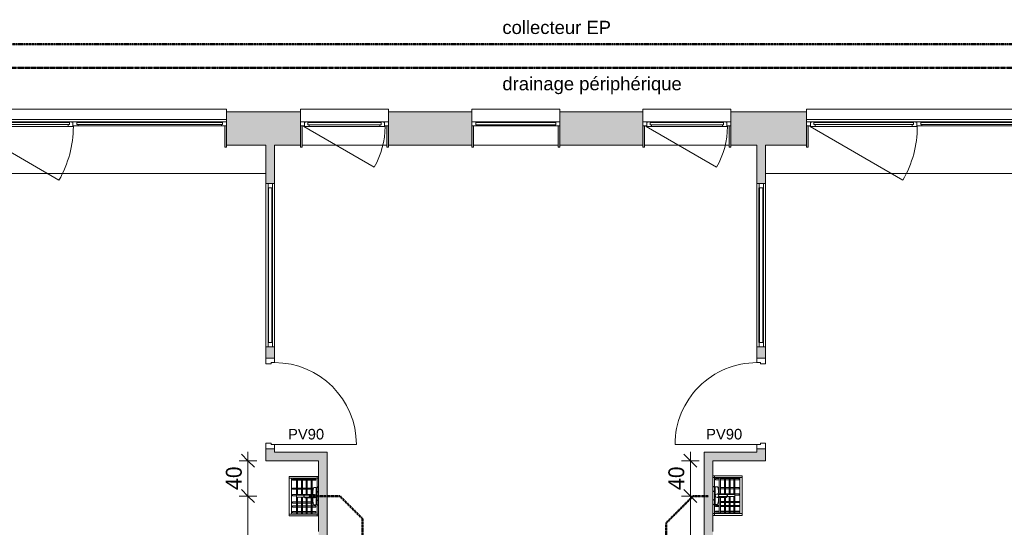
# Model space of a CAD drawing. Header units: millimetres. Extents: x -15787 to 43305, y -34460 to 16025.
# Tile 38 of 44: x 734 to 11925, y 7118 to 12892. Entities that reach past the tile are written whole.
import ezdxf

# ---------------------------------------------------------------- set-up
doc = ezdxf.new("R2010")
doc.units = ezdxf.units.MM
for name, pattern in [('Caché', [3, 2, -1]), ('Center 1_4_', [13.49375, 6.35, -2.38125, 2.38125, -2.38125]), ('Centre', [12.5, 2.5, -1.875, 6.25, -1.875])]:
    doc.linetypes.add(name, pattern=pattern)
for name, color, linetype, lineweight in [('A-ANNO-DIMS', 211, 'Continuous', 9), ('A-ANNO-DIMS-100', 211, 'Continuous', 9), ('A-ANNO-NOTE', 131, 'Continuous', 9), ('A-DETL', 90, 'Continuous', 50), ('A-DETL-GENF', 92, 'Continuous', 9), ('A-DOOR', 31, 'Continuous', 13), ('A-DOOR-FRAM', 31, 'Continuous', 13), ('A-FLOR', 192, 'Continuous', 9), ('A-GLAZ', 151, 'Continuous', 9), ('A-GLAZ-CURT', 52, 'Continuous', 9), ('A-GLAZ-CWMG', 51, 'Continuous', 9), ('A-WALL', 113, 'Continuous', 9), ('A-WALL-PATT', 111, 'Continuous', 9), ('G-ANNO-TEXT', 231, 'Continuous', 9), ('I-WALL', 2, 'Continuous', 9), ('P-SANR-FIXT', 6, 'Continuous', 9)]:
    doc.layers.add(name, color=color, linetype=linetype, lineweight=lineweight)
doc.styles.add('Arial', font='arial.ttf', dxfattribs={"height": 120})
doc.styles.add('Arial_1', font='arial.ttf', dxfattribs={"height": 150})
doc.styles.add('Trebuchet MS', font='trebuc.ttf', dxfattribs={"height": 180})
doc.dimstyles.new('Cotes100e_Intérieur', dxfattribs={"dimscale": 304.8, "dimtxt": 185.571163, "dimasz": 0.492126, "dimexe": 0.328084, "dimexo": 0.0625, "dimgap": 0.065617, "dimtad": 1, "dimdec": 0, "dimlfac": 0.1, "dimzin": 0, "dimdsep": 46, "dimtxsty": 'Trebuchet MS', "dimblk1": 'OBLIQUE', "dimblk2": 'OBLIQUE', "dimsah": 1, "dimcen": 0.09, "dimdle": 0.328084, "dimazin": 0, "dimtfac": 1, "dimtdec": 4, "dimtix": 1, "dimtmove": 0, "dimatfit": 3, "dimfxl": 0.328084, "dimfxlon": 1, "dimtvp": 1, "dimtolj": 1, "dimtzin": 0, "dimarcsym": 2})

# ---------------------------------------------------------------- blocks, each defined once
blk = doc.blocks.new('PINT_ plein-vitré - P90 vitré-7767710-RDC_Réseaux')
at = {"layer": 'A-DOOR', "color": 23}
blk.add_line((-465, 979), (-465, 49), dxfattribs=at)
blk.add_arc((-465, 49), 930, 360, 90, dxfattribs=at)
at = {"layer": 'A-DOOR-FRAM', "color": 23}
for p, q in [((-515, 49), (-465, 49)), ((-515, -49), (-515, 49)), ((-465, 49), (-465, 9)), ((-465, 9), (-450, 9)), ((-450, 9), (-450, -49)), ((450, -49), (450, 9)), ((450, 9), (465, 9)), ((465, 49), (515, 49)), ((465, 9), (465, 49)), ((515, 49), (515, -49)), ((-450, -49), (-515, -49)), ((515, -49), (450, -49))]:
    blk.add_line(p, q, dxfattribs=at)
blk = doc.blocks.new('PINT_ plein-vitré - P90 vitré-7767712-RDC_Réseaux')
at = {"layer": 'A-DOOR', "color": 23}
blk.add_line((-465, -979), (-465, -49), dxfattribs=at)
blk.add_arc((-465, -49), 930, 270, 0, dxfattribs=at)
at = {"layer": 'A-DOOR-FRAM', "color": 23}
for p, q in [((-450, 49), (-515, 49)), ((-515, 49), (-515, -49)), ((-450, -9), (-450, 49)), ((515, 49), (450, 49)), ((450, 49), (450, -9)), ((515, -49), (515, 49)), ((-515, -49), (-465, -49)), ((-465, -49), (-465, -9)), ((-465, -9), (-450, -9)), ((450, -9), (465, -9)), ((465, -9), (465, -49)), ((465, -49), (515, -49))]:
    blk.add_line(p, q, dxfattribs=at)
blk = doc.blocks.new('Panneau système - Vitré-8417761-RDC_Réseaux')
at = {"layer": 'A-GLAZ-CURT', "color": 30}
for p, q in [((878, 20), (-878, 20)), ((-878, 20), (-878, -20)), ((878, -20), (878, 20)), ((-878, -20), (878, -20))]:
    blk.add_line(p, q, dxfattribs=at)
blk = doc.blocks.new('Meneau rectangulaire - 50 x 50mm-8077854-RDC_Réseaux')
at = {"layer": 'A-GLAZ-CWMG', "color": 23, "lineweight": 13}
for p, q in [((0, 25), (-50, 25)), ((-50, 25), (-50, -25)), ((0, -25), (0, 25)), ((-50, -25), (0, -25))]:
    blk.add_line(p, q, dxfattribs=at)
blk = doc.blocks.new('Meneau rectangulaire - 50 x 50mm-8077855-RDC_Réseaux')
at = {"layer": 'A-GLAZ-CWMG', "color": 23, "lineweight": 13}
for p, q in [((-50, 25), (0, 25)), ((-50, -25), (-50, 25)), ((0, 25), (0, -25)), ((0, -25), (-50, -25))]:
    blk.add_line(p, q, dxfattribs=at)
blk = doc.blocks.new('Meneau rectangulaire - 50 x 50mm-8417760-RDC_Réseaux')
at = {"layer": 'A-GLAZ-CWMG', "color": 30}
for p, q in [((3557, 10978), (3557, 9221)), ((3607, 10978), (3607, 9221))]:
    blk.add_line(p, q, dxfattribs=at)
blk = doc.blocks.new('Panneau système - Vitré-8451635-RDC_Réseaux')
at = {"layer": 'A-GLAZ-CURT', "color": 30}
for p, q in [((878, 20), (-878, 20)), ((-878, 20), (-878, -20)), ((878, -20), (878, 20)), ((-878, -20), (878, -20))]:
    blk.add_line(p, q, dxfattribs=at)
blk = doc.blocks.new('Meneau rectangulaire - 50 x 50mm-8077858-RDC_Réseaux')
at = {"layer": 'A-GLAZ-CWMG', "color": 23, "lineweight": 13}
for p, q in [((0, 25), (-50, 25)), ((-50, 25), (-50, -25)), ((0, -25), (0, 25)), ((-50, -25), (0, -25))]:
    blk.add_line(p, q, dxfattribs=at)
blk = doc.blocks.new('Meneau rectangulaire - 50 x 50mm-8077859-RDC_Réseaux')
at = {"layer": 'A-GLAZ-CWMG', "color": 23, "lineweight": 13}
for p, q in [((-50, 25), (0, 25)), ((-50, -25), (-50, 25)), ((0, 25), (0, -25)), ((0, -25), (-50, -25))]:
    blk.add_line(p, q, dxfattribs=at)
blk = doc.blocks.new('Meneau rectangulaire - 50 x 50mm-8451538-RDC_Réseaux')
at = {"layer": 'A-GLAZ-CWMG', "color": 30}
for p, q in [((9137, 10978), (9137, 9221)), ((9187, 10978), (9187, 9221))]:
    blk.add_line(p, q, dxfattribs=at)
blk = doc.blocks.new('DEVERSOIR MURAL AVEC MITIGEUR - deversoir_mural-7643223-RDC_Réseaux')
at = {"layer": 'P-SANR-FIXT', "color": 30}
for p, q in [((0, -20), (0, -3)), ((0, -47), (0, -20)), ((20, -20), (0, -20)), ((0, -96), (0, -47)), ((0, -310), (0, -96)), ((20, -20), (20, -3)), ((20, -3), (20, -20)), ((130, -20), (20, -20)), ((20, -20), (20, -47)), ((20, -47), (20, -96)), ((20, -96), (20, -310)), ((205, -76), (25, -76)), ((25, -76), (25, -88)), ((25, -88), (205, -88)), ((31, -33), (31, -76)), ((45, -33), (31, -33)), ((31, -87), (31, -133)), ((45, -76), (45, -33)), ((45, -133), (45, -87)), ((117, -3), (130, -20)), ((325, -30), (125, -30)), ((125, -30), (125, -53)), ((130, -20), (130, -30)), ((170, -20), (130, -20)), ((133, -59), (133, -76)), ((133, -87), (133, -133)), ((147, -76), (147, -61)), ((147, -133), (147, -87)), ((170, -20), (183, -3)), ((170, -30), (170, -20)), ((280, -20), (170, -20)), ((205, -50), (205, -155)), ((209, -152), (212, -65)), ((211, -88), (213, -88)), ((213, -76), (212, -76)), ((213, -80), (213, -160)), ((238, -76), (237, -76)), ((237, -160), (237, -80)), ((237, -88), (239, -88)), ((238, -65), (241, -152)), ((245, -155), (245, -50)), ((425, -76), (245, -76)), ((245, -88), (425, -88)), ((267, -3), (280, -20)), ((280, -20), (280, -30)), ((320, -20), (280, -20)), ((291, -63), (291, -76)), ((291, -87), (291, -134)), ((305, -76), (305, -61)), ((305, -134), (305, -87)), ((320, -20), (333, -3)), ((320, -30), (320, -20)), ((430, -20), (320, -20)), ((325, -53), (325, -30)), ((336, -33), (336, -76)), ((350, -33), (336, -33)), ((336, -87), (336, -133)), ((350, -76), (350, -33)), ((350, -133), (350, -87)), ((401, -33), (401, -76)), ((415, -33), (401, -33)), ((401, -87), (401, -133)), ((415, -76), (415, -33)), ((415, -133), (415, -87)), ((425, -88), (425, -76)), ((430, -3), (430, -20)), ((430, -20), (430, -3)), ((430, -47), (430, -20)), ((450, -20), (430, -20)), ((430, -96), (430, -47)), ((430, -310), (430, -96)), ((450, -3), (450, -20)), ((450, -20), (450, -47)), ((450, -47), (450, -96)), ((450, -96), (450, -310)), ((205, -133), (25, -133)), ((25, -133), (25, -145)), ((25, -145), (205, -145)), ((213, -186), (25, -186)), ((25, -186), (25, -198)), ((25, -198), (213, -198)), ((31, -145), (31, -186)), ((31, -197), (31, -241)), ((45, -186), (45, -145)), ((45, -241), (45, -197)), ((133, -145), (133, -186)), ((133, -197), (133, -241)), ((147, -186), (147, -145)), ((147, -241), (147, -197)), ((206, -156), (206, -186)), ((206, -197), (206, -241)), ((209, -145), (213, -145)), ((213, -133), (210, -133)), ((213, -166), (213, -200)), ((240, -133), (237, -133)), ((237, -145), (241, -145)), ((237, -200), (237, -166)), ((425, -186), (237, -186)), ((237, -198), (425, -198)), ((425, -133), (245, -133)), ((245, -145), (425, -145)), ((291, -145), (291, -186)), ((291, -197), (291, -241)), ((305, -186), (305, -145)), ((305, -241), (305, -197)), ((336, -145), (336, -186)), ((336, -197), (336, -241)), ((350, -186), (350, -145)), ((350, -241), (350, -197)), ((401, -145), (401, -186)), ((401, -197), (401, -241)), ((415, -186), (415, -145)), ((415, -241), (415, -197)), ((425, -145), (425, -133)), ((425, -198), (425, -186)), ((0, -335), (0, -310)), ((20, -335), (0, -335)), ((20, -335), (20, -310)), ((430, -310), (20, -310)), ((20, -310), (20, -335)), ((430, -335), (20, -335)), ((213, -241), (25, -241)), ((25, -241), (25, -253)), ((25, -253), (220, -253)), ((31, -252), (31, -300)), ((31, -300), (45, -300)), ((45, -300), (45, -252)), ((133, -252), (133, -300)), ((133, -300), (147, -300)), ((147, -300), (147, -252)), ((206, -252), (206, -300)), ((206, -300), (220, -300)), ((213, -226), (213, -243)), ((220, -300), (220, -252)), ((230, -253), (425, -253)), ((237, -243), (237, -226)), ((425, -241), (237, -241)), ((291, -252), (291, -300)), ((291, -300), (305, -300)), ((305, -300), (305, -252)), ((336, -252), (336, -300)), ((336, -300), (350, -300)), ((350, -300), (350, -252)), ((401, -252), (401, -300)), ((401, -300), (415, -300)), ((415, -300), (415, -252)), ((425, -253), (425, -241)), ((430, -310), (430, -335)), ((430, -335), (430, -310)), ((450, -335), (430, -335)), ((450, -310), (450, -335))]:
    blk.add_line(p, q, dxfattribs=at)
at = {"layer": 'P-SANR-FIXT', "color": 30, "flags": 128}
for points in [[(213, -80), (213, -79), (213, -78), (213, -76), (213, -75), (213, -74), (213, -73), (213, -72), (213, -71), (213, -69), (213, -69)], [(237, -69), (237, -69), (237, -70), (237, -71), (237, -73), (237, -74), (237, -75), (237, -76), (237, -77), (237, -78), (237, -80), (237, -80)], [(213, -200), (213, -201), (213, -202), (213, -203), (213, -204), (213, -206), (213, -207), (213, -208), (213, -209), (213, -210), (213, -211), (213, -212), (213, -214), (213, -215), (213, -216), (213, -217), (213, -218), (213, -219), (213, -219), (213, -220), (213, -221), (213, -222), (213, -223), (213, -224), (213, -224), (213, -225), (213, -226), (213, -226), (213, -226)], [(237, -226), (237, -226), (237, -225), (237, -224), (237, -224), (237, -223), (237, -222), (237, -221), (237, -221), (237, -220), (237, -219), (237, -218), (237, -217), (237, -216), (237, -215), (237, -214), (237, -213), (237, -212), (237, -211), (237, -209), (237, -208), (237, -207), (237, -206), (237, -205), (237, -204), (237, -202), (237, -201), (237, -200), (237, -200)]]:
    blk.add_lwpolyline(points, dxfattribs=at)
at = {"layer": 'P-SANR-FIXT', "color": 30}
for centre, radius, start, end in [((130, -53), 5, 180, 255.7929), ((130, -53), 5, 180, 255.7929), ((225, 322), 392, 255.7929, 267.074), ((225, -50), 20, 360, 180), ((225, -50), 20, 180, 360), ((225, -50), 20, 180, 229.1935), ((225, 322), 392, 268.0481, 269.0106), ((225, 322), 392, 270.9894, 271.9519), ((225, -50), 20, 310.8065, 360), ((225, 322), 392, 272.926, 284.2071), ((320, -53), 5, 284.2071, 360), ((320, -53), 5, 284.2071, 360), ((225, -149), 20.8, 196.2602, 343.7398), ((225, -148), 16.5, 191.8873, 348.1127)]:
    blk.add_arc(centre, radius, start, end, dxfattribs=at)
blk.add_ellipse((225, -243), major_axis=(-12, 0), ratio=0.886914, start_param=0, end_param=3.141593, dxfattribs=at)
blk = doc.blocks.new('DEVERSOIR MURAL AVEC MITIGEUR - deversoir_mural-7646114-RDC_Réseaux')
at = {"layer": 'P-SANR-FIXT', "color": 30}
for p, q in [((0, 310), (0, 335)), ((0, 335), (20, 335)), ((0, 96), (0, 310)), ((20, 310), (20, 335)), ((20, 335), (430, 335)), ((20, 335), (20, 310)), ((20, 310), (430, 310)), ((20, 310), (20, 96)), ((220, 253), (25, 253)), ((25, 253), (25, 241)), ((25, 241), (213, 241)), ((31, 300), (31, 252)), ((45, 300), (31, 300)), ((31, 241), (31, 197)), ((45, 252), (45, 300)), ((45, 197), (45, 241)), ((133, 300), (133, 252)), ((147, 300), (133, 300)), ((133, 241), (133, 197)), ((147, 252), (147, 300)), ((147, 197), (147, 241)), ((206, 300), (206, 252)), ((220, 300), (206, 300)), ((206, 241), (206, 197)), ((213, 243), (213, 226)), ((220, 252), (220, 300)), ((425, 253), (230, 253)), ((237, 226), (237, 243)), ((237, 241), (425, 241)), ((291, 300), (291, 252)), ((305, 300), (291, 300)), ((291, 241), (291, 197)), ((305, 252), (305, 300)), ((305, 197), (305, 241)), ((336, 300), (336, 252)), ((350, 300), (336, 300)), ((336, 241), (336, 197)), ((350, 252), (350, 300)), ((350, 197), (350, 241)), ((401, 300), (401, 252)), ((415, 300), (401, 300)), ((401, 241), (401, 197)), ((415, 252), (415, 300)), ((415, 197), (415, 241)), ((425, 241), (425, 253)), ((430, 335), (430, 310)), ((430, 310), (430, 335)), ((430, 335), (450, 335)), ((430, 96), (430, 310)), ((450, 335), (450, 310)), ((450, 310), (450, 96)), ((213, 198), (25, 198)), ((25, 198), (25, 186)), ((25, 186), (213, 186)), ((205, 145), (25, 145)), ((25, 145), (25, 133)), ((25, 133), (205, 133)), ((31, 186), (31, 145)), ((31, 133), (31, 87)), ((45, 145), (45, 186)), ((45, 87), (45, 133)), ((133, 186), (133, 145)), ((133, 133), (133, 87)), ((147, 145), (147, 186)), ((147, 87), (147, 133)), ((205, 155), (205, 50)), ((206, 186), (206, 156)), ((212, 65), (209, 152)), ((213, 145), (209, 145)), ((210, 133), (213, 133)), ((213, 200), (213, 166)), ((213, 160), (213, 80)), ((237, 166), (237, 200)), ((425, 198), (237, 198)), ((237, 186), (425, 186)), ((237, 80), (237, 160)), ((241, 145), (237, 145)), ((237, 133), (240, 133)), ((241, 152), (238, 65)), ((245, 50), (245, 155)), ((425, 145), (245, 145)), ((245, 133), (425, 133)), ((291, 186), (291, 145)), ((291, 134), (291, 87)), ((305, 145), (305, 186)), ((305, 87), (305, 134)), ((336, 186), (336, 145)), ((336, 133), (336, 87)), ((350, 145), (350, 186)), ((350, 87), (350, 133)), ((401, 186), (401, 145)), ((401, 133), (401, 87)), ((415, 145), (415, 186)), ((415, 87), (415, 133)), ((425, 186), (425, 198)), ((425, 133), (425, 145)), ((0, 47), (0, 96)), ((0, 20), (0, 47)), ((0, 3), (0, 20)), ((0, 20), (20, 20)), ((20, 96), (20, 47)), ((20, 47), (20, 20)), ((20, 3), (20, 20)), ((20, 20), (130, 20)), ((20, 20), (20, 3)), ((205, 88), (25, 88)), ((25, 88), (25, 76)), ((25, 76), (205, 76)), ((31, 76), (31, 33)), ((31, 33), (45, 33)), ((45, 33), (45, 76)), ((130, 20), (117, 3)), ((125, 53), (125, 30)), ((125, 30), (325, 30)), ((130, 30), (130, 20)), ((130, 20), (170, 20)), ((133, 76), (133, 59)), ((147, 61), (147, 76)), ((170, 20), (170, 30)), ((183, 3), (170, 20)), ((170, 20), (280, 20)), ((213, 88), (211, 88)), ((212, 76), (213, 76)), ((239, 88), (237, 88)), ((237, 76), (238, 76)), ((425, 88), (245, 88)), ((245, 76), (425, 76)), ((280, 20), (267, 3)), ((280, 30), (280, 20)), ((280, 20), (320, 20)), ((291, 76), (291, 63)), ((305, 61), (305, 76)), ((320, 20), (320, 30)), ((333, 3), (320, 20)), ((320, 20), (430, 20)), ((325, 30), (325, 53)), ((336, 76), (336, 33)), ((336, 33), (350, 33)), ((350, 33), (350, 76)), ((401, 76), (401, 33)), ((401, 33), (415, 33)), ((415, 33), (415, 76)), ((425, 76), (425, 88)), ((430, 47), (430, 96)), ((430, 20), (430, 47)), ((430, 20), (430, 3)), ((430, 3), (430, 20)), ((430, 20), (450, 20)), ((450, 96), (450, 47)), ((450, 47), (450, 20)), ((450, 20), (450, 3))]:
    blk.add_line(p, q, dxfattribs=at)
at = {"layer": 'P-SANR-FIXT', "color": 30, "flags": 128}
for points in [[(213, 226), (213, 226), (213, 225), (213, 224), (213, 224), (213, 223), (213, 222), (213, 221), (213, 221), (213, 220), (213, 219), (213, 218), (213, 217), (213, 216), (213, 215), (213, 214), (213, 213), (213, 212), (213, 211), (213, 209), (213, 208), (213, 207), (213, 206), (213, 205), (213, 204), (213, 202), (213, 201), (213, 200), (213, 200)], [(237, 200), (237, 201), (237, 202), (237, 203), (237, 204), (237, 206), (237, 207), (237, 208), (237, 209), (237, 210), (237, 211), (237, 212), (237, 214), (237, 215), (237, 216), (237, 217), (237, 218), (237, 219), (237, 219), (237, 220), (237, 221), (237, 222), (237, 223), (237, 224), (237, 224), (237, 225), (237, 226), (237, 226), (237, 226)], [(213, 69), (213, 70), (213, 71), (213, 73), (213, 74), (213, 75), (213, 76), (213, 77), (213, 78), (213, 80), (213, 80)], [(237, 80), (237, 79), (237, 78), (237, 76), (237, 75), (237, 74), (237, 73), (237, 72), (237, 71), (237, 69), (237, 68)]]:
    blk.add_lwpolyline(points, dxfattribs=at)
at = {"layer": 'P-SANR-FIXT', "color": 30}
for centre, radius, start, end in [((225, 149), 20.8, 16.2602, 163.7398), ((225, 148), 16.5, 11.8873, 168.1127), ((130, 53), 5, 104.2071, 180), ((225, -322), 392, 92.926, 104.2071), ((225, 50), 20, 0, 180), ((225, 50), 20, 130.8065, 180), ((225, 50), 20, 180, 360), ((225, -322), 392, 90.9894, 91.9519), ((225, -322), 392, 88.0481, 89.0106), ((225, 50), 20, 0, 49.1935), ((225, -322), 392, 75.7929, 87.074), ((320, 53), 5, 0, 75.7929), ((320, 53), 5, 0, 75.7929)]:
    blk.add_arc(centre, radius, start, end, dxfattribs=at)
blk.add_ellipse((225, 243), major_axis=(-12, 0), ratio=0.886914, start_param=3.141593, end_param=6.283185, dxfattribs=at)
blk = doc.blocks.new('Menuiserie Alu - 1V _ 1fixe - 300x180cm - Bavettes Alu-8180667-RDC_Réseaux')
at = {"layer": 'A-DETL-GENF', "color": 30}
blk.add_line((1461, -23.5), (404.9, 586.3), dxfattribs=at)
blk.add_arc((1461, -23.5), 1219.5, 150, 180, dxfattribs=at)
at = {"layer": 'A-GLAZ', "color": 30}
for p, q in [((-1500, -77.5), (-1500, -32.5)), ((-1500, -32.5), (-1441, -32.5)), ((-1441, -77.5), (-1500, -77.5)), ((-1500, -101.9), (1500, -101.9)), ((-1455, -68.5), (-1455, -44.5)), ((-1455, -44.5), (202.5, -44.5)), ((-1455, -44.5), (-1455, -68.5)), ((-1441, -44.5), (-1455, -44.5)), ((202.5, -68.5), (-1455, -68.5)), ((-1455, -68.5), (-1441, -68.5)), ((-1441, -32.5), (188.5, -32.5)), ((-1441, -32.5), (-1441, -44.5)), ((-1441, -68.5), (-1441, -77.5)), ((188.5, -77.5), (-1441, -77.5)), ((188.5, -32.5), (247.5, -32.5)), ((188.5, -44.5), (188.5, -32.5)), ((202.5, -44.5), (188.5, -44.5)), ((188.5, -68.5), (202.5, -68.5)), ((188.5, -77.5), (188.5, -68.5)), ((261.5, -77.5), (188.5, -77.5)), ((202.5, -44.5), (202.5, -68.5)), ((202.5, -68.5), (202.5, -44.5)), ((241.5, -23.5), (299.5, -23.5)), ((241.5, -32.5), (241.5, -23.5)), ((247.5, -32.5), (241.5, -32.5)), ((247.5, -32.5), (247.5, -72.5)), ((247.5, -72.5), (247.5, -32.5)), ((247.5, -72.5), (261.5, -72.5)), ((261.5, -72.5), (247.5, -72.5)), ((261.5, -72.5), (261.5, -77.5)), ((261.5, -77.5), (261.5, -72.5)), ((299.5, -77.5), (261.5, -77.5)), ((285.5, -68.5), (285.5, -44.5)), ((285.5, -44.5), (1417, -44.5)), ((285.5, -44.5), (285.5, -68.5)), ((299.5, -44.5), (285.5, -44.5)), ((1417, -68.5), (285.5, -68.5)), ((285.5, -68.5), (299.5, -68.5)), ((299.5, -23.5), (1403, -23.5)), ((299.5, -23.5), (299.5, -44.5)), ((299.5, -68.5), (299.5, -77.5)), ((1403, -77.5), (299.5, -77.5)), ((1403, -23.5), (1461, -23.5)), ((1403, -44.5), (1403, -23.5)), ((1417, -44.5), (1403, -44.5)), ((1403, -68.5), (1417, -68.5)), ((1403, -77.5), (1403, -68.5)), ((1441, -77.5), (1403, -77.5)), ((1417, -44.5), (1417, -68.5)), ((1417, -68.5), (1417, -44.5)), ((1441, -72.5), (1455, -72.5)), ((1441, -77.5), (1441, -72.5)), ((1441, -72.5), (1441, -77.5)), ((1455, -72.5), (1441, -72.5)), ((1500, -77.5), (1441, -77.5)), ((1455, -32.5), (1500, -32.5)), ((1455, -72.5), (1455, -32.5)), ((1455, -32.5), (1455, -72.5)), ((1461, -32.5), (1455, -32.5)), ((1461, -23.5), (1461, -32.5)), ((1500, -32.5), (1500, -77.5))]:
    blk.add_line(p, q, dxfattribs=at)
blk = doc.blocks.new('Menuiserie Alu - 1V - 100x180cm - Bavette Alu-8372896-RDC_Réseaux')
at = {"layer": 'A-DETL-GENF', "color": 30}
blk.add_line((461, -23), (-337, 438), dxfattribs=at)
blk.add_arc((461, -23), 922, 150, 180, dxfattribs=at)
at = {"layer": 'A-GLAZ', "color": 30}
for p, q in [((-500, -32), (-455, -32)), ((-500, -77), (-500, -32)), ((-441, -77), (-500, -77)), ((-461, -23), (-403, -23)), ((-461, -32), (-461, -23)), ((-455, -32), (-461, -32)), ((-455, -32), (-455, -72)), ((-455, -72), (-455, -32)), ((-455, -72), (-441, -72)), ((-441, -72), (-455, -72)), ((-441, -72), (-441, -77)), ((-441, -77), (-441, -72)), ((-403, -77), (-441, -77)), ((-417, -68), (-417, -44)), ((-417, -44), (417, -44)), ((-417, -44), (-417, -68)), ((-403, -44), (-417, -44)), ((417, -68), (-417, -68)), ((-417, -68), (-403, -68)), ((-403, -23), (403, -23)), ((-403, -23), (-403, -44)), ((-403, -68), (-403, -77)), ((403, -77), (-403, -77)), ((403, -23), (461, -23)), ((403, -44), (403, -23)), ((417, -44), (403, -44)), ((403, -68), (417, -68)), ((403, -77), (403, -68)), ((441, -77), (403, -77)), ((417, -44), (417, -68)), ((417, -68), (417, -44)), ((441, -72), (455, -72)), ((441, -77), (441, -72)), ((441, -72), (441, -77)), ((455, -72), (441, -72)), ((500, -77), (441, -77)), ((455, -32), (500, -32)), ((455, -72), (455, -32)), ((455, -32), (455, -72)), ((461, -32), (455, -32)), ((461, -23), (461, -32)), ((500, -32), (500, -77))]:
    blk.add_line(p, q, dxfattribs=at)
blk = doc.blocks.new('Menuiserie Alu - 1fixe - 100x180cm - Bavette Alu-8372831-RDC_Réseaux')
at = {"layer": 'A-GLAZ', "color": 30}
for p, q in [((-500, -32), (-441, -32)), ((-500, -77), (-500, -32)), ((-441, -77), (-500, -77)), ((-455, -68), (-455, -44)), ((-455, -44), (455, -44)), ((-455, -44), (-455, -68)), ((-441, -44), (-455, -44)), ((455, -68), (-455, -68)), ((-455, -68), (-441, -68)), ((-441, -32), (441, -32)), ((-441, -32), (-441, -44)), ((-441, -68), (-441, -77)), ((441, -77), (-441, -77)), ((441, -32), (500, -32)), ((441, -44), (441, -32)), ((455, -44), (441, -44)), ((441, -68), (455, -68)), ((441, -77), (441, -68)), ((500, -77), (441, -77)), ((455, -44), (455, -68)), ((455, -68), (455, -44)), ((500, -32), (500, -77))]:
    blk.add_line(p, q, dxfattribs=at)
blk = doc.blocks.new('Menuiserie Alu - 1V - 100x180cm - Bavette Alu-8284131-RDC_Réseaux')
at = {"layer": 'A-DETL-GENF', "color": 30}
blk.add_line((461, -23), (-337, 438), dxfattribs=at)
blk.add_arc((461, -23), 922, 150, 180, dxfattribs=at)
at = {"layer": 'A-GLAZ', "color": 30}
for p, q in [((-500, -32), (-455, -32)), ((-500, -77), (-500, -32)), ((-441, -77), (-500, -77)), ((-461, -23), (-403, -23)), ((-461, -32), (-461, -23)), ((-455, -32), (-461, -32)), ((-455, -32), (-455, -72)), ((-455, -72), (-455, -32)), ((-455, -72), (-441, -72)), ((-441, -72), (-455, -72)), ((-441, -72), (-441, -77)), ((-441, -77), (-441, -72)), ((-403, -77), (-441, -77)), ((-417, -68), (-417, -44)), ((-417, -44), (417, -44)), ((-417, -44), (-417, -68)), ((-403, -44), (-417, -44)), ((417, -68), (-417, -68)), ((-417, -68), (-403, -68)), ((-403, -23), (403, -23)), ((-403, -23), (-403, -44)), ((-403, -68), (-403, -77)), ((403, -77), (-403, -77)), ((403, -23), (461, -23)), ((403, -44), (403, -23)), ((417, -44), (403, -44)), ((403, -68), (417, -68)), ((403, -77), (403, -68)), ((441, -77), (403, -77)), ((417, -44), (417, -68)), ((417, -68), (417, -44)), ((441, -72), (455, -72)), ((441, -77), (441, -72)), ((441, -72), (441, -77)), ((455, -72), (441, -72)), ((500, -77), (441, -77)), ((455, -32), (500, -32)), ((455, -72), (455, -32)), ((455, -32), (455, -72)), ((461, -32), (455, -32)), ((461, -23), (461, -32)), ((500, -32), (500, -77))]:
    blk.add_line(p, q, dxfattribs=at)
blk = doc.blocks.new('Bavette Aluminium - Bavelle Aluminium-7958409-RDC_Réseaux')
at = {"layer": 'A-GLAZ', "color": 30}
for p, q in [((-500, -142), (-500, -113)), ((500, -142), (-500, -142)), ((500, -113), (500, -142))]:
    blk.add_line(p, q, dxfattribs=at)
blk = doc.blocks.new('Bavette Aluminium - Bavelle Aluminium-7958654-RDC_Réseaux')
at = {"layer": 'A-GLAZ', "color": 30}
for p, q in [((-1500, -142), (-1500, -113)), ((1500, -142), (-1500, -142)), ((1500, -113), (1500, -142))]:
    blk.add_line(p, q, dxfattribs=at)
blk = doc.blocks.new('Bavette Aluminium - Bavelle Aluminium-8372836-RDC_Réseaux')
at = {"layer": 'A-GLAZ', "color": 30}
for p, q in [((-500, -142), (-500, -113)), ((500, -142), (-500, -142)), ((500, -113), (500, -142))]:
    blk.add_line(p, q, dxfattribs=at)
blk = doc.blocks.new('DIMBLOCK2-RDC_Réseaux')
at = {"layer": 'A-ANNO-DIMS-100'}
for p, q in [((3329, 7474), (3254, 7549)), ((3329, 7474), (3229, 7474)), ((3329, 5010), (3329, 7474)), ((3329, 7474), (3404, 7399)), ((3329, 7474), (3429, 7474)), ((3329, 5010), (3254, 5085)), ((3329, 5010), (3229, 5010)), ((3329, 5010), (3404, 4935)), ((3329, 5010), (3429, 5010))]:
    blk.add_line(p, q, dxfattribs=at)
at = {"layer": 'A-ANNO-DIMS-100', "color": 0, "insert": (3078, 6044), "char_height": 180, "width": 475.57, "attachment_point": 1, "rotation": 90, "line_spacing_factor": 1.048425, "style": 'Trebuchet MS'}
blk.add_mtext('246', dxfattribs=at)
blk = doc.blocks.new('_Oblique')
at = {"color": 0, "linetype": 'ByBlock', "lineweight": -2}
blk.add_line((-0.5, -0.5), (0.5, 0.5), dxfattribs=at)
blk = doc.blocks.new('DIMBLOCK3-RDC_Réseaux')
at = {"layer": 'A-ANNO-DIMS-100'}
for p, q in [((3329, 7876), (3254, 7951)), ((3329, 7474), (3329, 7976)), ((3329, 7876), (3229, 7876)), ((3329, 7876), (3404, 7801)), ((3329, 7876), (3429, 7876)), ((3329, 7474), (3254, 7549)), ((3329, 7474), (3229, 7474)), ((3329, 7474), (3404, 7399)), ((3329, 7474), (3429, 7474))]:
    blk.add_line(p, q, dxfattribs=at)
at = {"layer": 'A-ANNO-DIMS-100', "color": 0, "insert": (3078, 7543), "char_height": 180, "width": 317.04, "attachment_point": 1, "rotation": 90, "line_spacing_factor": 1.048425, "style": 'Trebuchet MS'}
blk.add_mtext('40', dxfattribs=at)
blk = doc.blocks.new('DIMBLOCK22-RDC_Réseaux')
at = {"layer": 'A-ANNO-DIMS-100'}
for p, q in [((8357, 7876), (8282, 7951)), ((8357, 7976), (8357, 7474)), ((8357, 7876), (8257, 7876)), ((8357, 7876), (8432, 7801)), ((8357, 7876), (8457, 7876)), ((8357, 7474), (8282, 7549)), ((8357, 7474), (8257, 7474)), ((8357, 7474), (8432, 7399)), ((8357, 7474), (8457, 7474))]:
    blk.add_line(p, q, dxfattribs=at)
at = {"layer": 'A-ANNO-DIMS-100', "color": 0, "insert": (8107, 7543), "char_height": 180, "width": 317.04, "attachment_point": 1, "rotation": 90, "line_spacing_factor": 1.048425, "style": 'Trebuchet MS'}
blk.add_mtext('40', dxfattribs=at)
blk = doc.blocks.new('DIMBLOCK23-RDC_Réseaux')
at = {"layer": 'A-ANNO-DIMS-100'}
for p, q in [((8357, 7474), (8282, 7549)), ((8357, 7474), (8257, 7474)), ((8357, 7474), (8357, 4855)), ((8357, 7474), (8432, 7399)), ((8357, 7474), (8457, 7474)), ((8357, 4955), (8257, 4955)), ((8357, 4955), (8282, 5030)), ((8357, 4955), (8432, 4880)), ((8357, 4955), (8457, 4955))]:
    blk.add_line(p, q, dxfattribs=at)
at = {"layer": 'A-ANNO-DIMS-100', "color": 0, "insert": (8107, 6017), "char_height": 180, "width": 475.57, "attachment_point": 1, "rotation": 90, "line_spacing_factor": 1.048425, "style": 'Trebuchet MS'}
blk.add_mtext('252', dxfattribs=at)

msp = doc.modelspace()

# ---------------------------------------------------------------- hatches: boundary and pattern name
at = {"layer": 'A-WALL-PATT'}
h = msp.add_hatch(color=30, dxfattribs=at)
h.paths.add_polyline_path([(22072.2, 11463), (22072.2, 11844), (20365, 11844), (20365, 11731), (20365, 11730), (20365, 11463), (21885.8, 11463)])
h.paths.add_polyline_path([(19363.5, 11463), (19365, 11463), (19365, 11730), (19365, 11731), (19365, 11844), (18415, 11844), (18415, 11731), (18415, 11730), (18415, 11463), (18416.5, 11463)])
h.paths.add_polyline_path([(17415, 11463), (17415, 11730), (17415, 11731), (17415, 11844), (16575, 11844), (16575, 11731), (16575, 11730), (16575, 11463), (17413.5, 11463)])
h.paths.add_polyline_path([(13575, 11463), (13575, 11730), (13575, 11731), (13575, 11844), (12678.2, 11844), (12678.2, 11731), (12678.2, 11730), (12678.2, 11463), (13573.5, 11463)])
h.paths.add_polyline_path([(9676.7, 11463), (9678.2, 11463), (9678.2, 11730), (9678.2, 11731), (9678.2, 11844), (8817.5, 11844), (8817.5, 11731), (8817.5, 11730), (8817.5, 11463), (9642.1, 11463)])
h.paths.add_polyline_path([(7817.5, 11463), (7817.5, 11730), (7817.5, 11731), (7817.5, 11844), (6871.9, 11844), (6871.9, 11731), (6871.9, 11730), (6871.9, 11463), (7816, 11463)])
h.paths.add_polyline_path([(5870.4, 11463), (5871.9, 11463), (5871.9, 11730), (5871.9, 11731), (5871.9, 11844), (4926.3, 11844), (4926.3, 11731), (4926.3, 11730), (4926.3, 11463), (4933, 11463)])
h.paths.add_polyline_path([(3630.6, 11463), (3926.3, 11463), (3926.3, 11730), (3926.3, 11731), (3926.3, 11844), (3085.6, 11844), (3085.6, 11731), (3085.6, 11730), (3085.6, 11463), (3532.6, 11463)])
h.paths.add_polyline_path([(84.1, 11463), (85.6, 11463), (85.6, 11730), (85.6, 11731), (85.6, 11844), (-811, 11844), (-811, 11731), (-811, 11730), (-811, 11463), (-717.9, 11463)])
h.paths.add_polyline_path([(-3812.5, 11463), (-3811, 11463), (-3811, 11730), (-3811, 11731), (-3811, 11844), (-4261, 11844), (-4261, 11463), (-4014.3, 11463)])
for points in [[(3066.6, 11443), (3085.6, 11443), (3085.6, 11686), (3066.6, 11686)], [(3926.3, 11443), (3945.3, 11443), (3945.3, 11686), (3926.3, 11686)], [(4907.3, 11443), (4926.3, 11443), (4926.3, 11686), (4907.3, 11686)], [(5871.9, 11443), (5890.9, 11443), (5890.9, 11686), (5871.9, 11686)], [(6852.9, 11443), (6871.9, 11443), (6871.9, 11686), (6852.9, 11686)], [(7817.5, 11443), (7836.5, 11443), (7836.5, 11686), (7817.5, 11686)], [(8798.5, 11443), (8817.5, 11443), (8817.5, 11686), (8798.5, 11686)], [(9678.2, 11443), (9697.2, 11443), (9697.2, 11686), (9678.2, 11686)], [(4228.5, 7876.4), (4228.5, 7974.4), (3630.6, 7974.4), (3630.6, 7876.4), (4226.7, 7876.4)], [(8515.2, 4655.2), (8613.2, 4655.2), (8613.2, 7974.4), (8515.2, 7974.4), (8515.2, 5461.7), (8518.2, 5461.7), (8518.2, 5363.7), (8515.2, 5363.7), (8515.2, 5351), (8518.2, 5351), (8518, 5315), (8515.2, 5315), (8515.2, 4680.1)], [(9113.2, 7876.4), (9113.2, 7974.4), (8613.2, 7974.4), (8613.2, 7876.4), (8935.8, 7876.4)], [(4228.5, 4557.2), (4228.5, 7876.4), (4130.5, 7876.4), (4130.5, 4557.2)]]:
    msp.add_hatch(color=30, dxfattribs=at).paths.add_polyline_path(points)
h = msp.add_hatch(color=30, dxfattribs=at)
h.paths.add_polyline_path([(3630.6, 7876.4), (3630.6, 8011.4), (3532.6, 8011.4), (3532.6, 7876.4)])
h.paths.add_polyline_path([(3532.6, 9041.4), (3630.6, 9041.4), (3630.6, 9171.4), (3532.6, 9171.4)])
h.paths.add_polyline_path([(3630.6, 11028), (3630.6, 11463), (3532.6, 11463), (3532.6, 11028)])
h = msp.add_hatch(color=30, dxfattribs=at)
h.paths.add_polyline_path([(9171.2, 7876.4), (9211.2, 7876.4), (9211.2, 8011.4), (9113.2, 8011.4), (9113.2, 7876.4)])
h.paths.add_polyline_path([(9211.2, 9041.4), (9211.2, 9171.4), (9113.2, 9171.4), (9113.2, 9041.4)])
h.paths.add_polyline_path([(9211.2, 11028), (9211.2, 11463), (9113.2, 11463), (9113.2, 11028)])

# ---------------------------------------------------------------- linework, layer by layer
at = {"layer": 'A-DETL', "linetype": 'Center 1_4_'}
msp.add_line((-5062, 12614.5), (24694.7, 12614.5), dxfattribs=at)
at = {"layer": 'A-DETL', "linetype": 'Caché'}
msp.add_line((-4802, 12344), (22572.2, 12344), dxfattribs=at)
at = {"layer": 'A-DETL', "linetype": 'Centre'}
for p, q in [((4372, 7474.4), (4020.1, 7474.4)), ((4372, 7474.4), (4632.1, 7214.3)), ((8388.3, 7474.4), (8081.4, 7167.5)), ((8564.2, 7474.4), (8388.3, 7474.4)), ((4632.1, 7214.3), (4632.1, 283.8)), ((8081.4, 7167.5), (8081.4, 2893.7))]:
    msp.add_line(p, q, dxfattribs=at)
at = {"layer": 'A-FLOR', "color": 30}
for p, q in [((-4261, 11143), (3532.6, 11143)), ((9211.2, 11143), (17005, 11143))]:
    msp.add_line(p, q, dxfattribs=at)
at = {"layer": 'A-WALL', "color": 23, "lineweight": 13}
for p, q in [((3926.3, 11844), (3085.6, 11844)), ((3085.6, 11844), (3085.6, 11731)), ((3926.3, 11731), (3926.3, 11844)), ((5871.9, 11844), (4926.3, 11844)), ((4926.3, 11844), (4926.3, 11731)), ((5871.9, 11731), (5871.9, 11844)), ((7817.5, 11844), (6871.9, 11844)), ((6871.9, 11844), (6871.9, 11731)), ((7817.5, 11731), (7817.5, 11844)), ((9678.2, 11844), (8817.5, 11844)), ((8817.5, 11844), (8817.5, 11731)), ((9678.2, 11731), (9678.2, 11844)), ((3085.6, 11731), (3087.1, 11731)), ((3087.1, 11730), (3085.6, 11730)), ((3087.1, 11731), (3087.1, 11730)), ((3924.8, 11730), (3924.8, 11731)), ((3924.8, 11731), (3926.3, 11731)), ((3926.3, 11730), (3924.8, 11730)), ((4926.3, 11731), (4927.8, 11731)), ((4927.8, 11730), (4926.3, 11730)), ((4927.8, 11731), (4927.8, 11730)), ((5870.4, 11730), (5870.4, 11731)), ((5870.4, 11731), (5871.9, 11731)), ((5871.9, 11730), (5870.4, 11730)), ((6871.9, 11731), (6873.4, 11731)), ((6873.4, 11730), (6871.9, 11730)), ((6873.4, 11731), (6873.4, 11730)), ((7816, 11730), (7816, 11731)), ((7816, 11731), (7817.5, 11731)), ((7817.5, 11730), (7816, 11730)), ((8817.5, 11731), (8819, 11731)), ((8819, 11730), (8817.5, 11730)), ((8819, 11731), (8819, 11730)), ((9676.7, 11730), (9676.7, 11731)), ((9676.7, 11731), (9678.2, 11731)), ((9678.2, 11730), (9676.7, 11730)), ((3085.6, 11463), (3532.6, 11463)), ((3630.6, 11463), (3926.3, 11463)), ((4926.3, 11463), (5871.9, 11463)), ((6871.9, 11463), (7817.5, 11463)), ((8817.5, 11463), (9113.2, 11463)), ((9211.2, 11463), (9678.2, 11463))]:
    msp.add_line(p, q, dxfattribs=at)
at = {"layer": 'A-WALL', "color": 30}
for p, q in [((4907.3, 11463), (3945.3, 11463)), ((6852.9, 11463), (5890.9, 11463)), ((8798.5, 11463), (7836.5, 11463))]:
    msp.add_line(p, q, dxfattribs=at)
at = {"layer": 'I-WALL', "color": 23, "lineweight": 13}
for p, q in [((3066.6, 11686), (3066.6, 11443)), ((3085.6, 11443), (3085.6, 11686)), ((3926.3, 11686), (3926.3, 11443)), ((3945.3, 11443), (3945.3, 11686)), ((4907.3, 11686), (4907.3, 11443)), ((4926.3, 11443), (4926.3, 11686)), ((5871.9, 11686), (5871.9, 11443)), ((5890.9, 11443), (5890.9, 11686)), ((6852.9, 11686), (6852.9, 11443)), ((6871.9, 11443), (6871.9, 11686)), ((7817.5, 11686), (7817.5, 11443)), ((7836.5, 11443), (7836.5, 11686)), ((8798.5, 11686), (8798.5, 11443)), ((8817.5, 11443), (8817.5, 11686)), ((9678.2, 11686), (9678.2, 11443)), ((9697.2, 11443), (9697.2, 11686)), ((3066.6, 11443), (3085.6, 11443)), ((3532.6, 11463), (3532.6, 11028)), ((3630.6, 11028), (3630.6, 11463)), ((3926.3, 11443), (3945.3, 11443)), ((4907.3, 11443), (4926.3, 11443)), ((5871.9, 11443), (5890.9, 11443)), ((6852.9, 11443), (6871.9, 11443)), ((7817.5, 11443), (7836.5, 11443)), ((8798.5, 11443), (8817.5, 11443)), ((9113.2, 11463), (9113.2, 11028)), ((9211.2, 11028), (9211.2, 11463)), ((9678.2, 11443), (9697.2, 11443)), ((3532.6, 11028), (3630.6, 11028)), ((9113.2, 11028), (9211.2, 11028)), ((3532.6, 9171.4), (3532.6, 9041.4)), ((3630.6, 9171.4), (3532.6, 9171.4)), ((3630.6, 9041.4), (3630.6, 9171.4)), ((9113.2, 9171.4), (9113.2, 9041.4)), ((9211.2, 9171.4), (9113.2, 9171.4)), ((9211.2, 9041.4), (9211.2, 9171.4)), ((3532.6, 9041.4), (3630.6, 9041.4)), ((9113.2, 9041.4), (9211.2, 9041.4)), ((3532.6, 8011.4), (3532.6, 7876.4)), ((3630.6, 8011.4), (3532.6, 8011.4)), ((3630.6, 7974.4), (3630.6, 8011.4)), ((4228.5, 7974.4), (3630.6, 7974.4)), ((4228.5, 5461.7), (4228.5, 7974.4)), ((8515.2, 7974.4), (8515.2, 5461.7)), ((9113.2, 7974.4), (8515.2, 7974.4)), ((9113.2, 8011.4), (9113.2, 7974.4)), ((9211.2, 8011.4), (9113.2, 8011.4)), ((9211.2, 7876.4), (9211.2, 8011.4)), ((3532.6, 7876.4), (4130.5, 7876.4)), ((4130.5, 7876.4), (4130.5, 7069.4)), ((8613.2, 7069.4), (8613.2, 7876.4)), ((8613.2, 7876.4), (9211.2, 7876.4))]:
    msp.add_line(p, q, dxfattribs=at)
at = {"layer": 'I-WALL', "color": 30}
for p, q in [((3532.6, 9171.4), (3532.6, 11028)), ((3630.6, 11028), (3630.6, 9171.4)), ((9113.2, 9171.4), (9113.2, 11028)), ((9211.2, 11028), (9211.2, 9171.4))]:
    msp.add_line(p, q, dxfattribs=at)

# ---------------------------------------------------------------- block references
at = {"layer": 'A-DETL-GENF', "color": 30, "rotation": 180}
for name, p in [('Menuiserie Alu - 1V - 100x180cm - Bavette Alu-8372896-RDC_Réseaux', (4426.3, 11653.5)), ('Menuiserie Alu - 1V - 100x180cm - Bavette Alu-8284131-RDC_Réseaux', (8317.5, 11653.5))]:
    msp.add_blockref(name, p, dxfattribs=at)
at = {"layer": 'A-DOOR', "color": 23, "rotation": 89.99999999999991}
for name, p in [('PINT_ plein-vitré - P90 vitré-7767712-RDC_Réseaux', (3581.6, 8526.4)), ('PINT_ plein-vitré - P90 vitré-7767710-RDC_Réseaux', (9162.2, 8526.4))]:
    msp.add_blockref(name, p, dxfattribs=at)
at = {"layer": 'A-GLAZ', "color": 30, "rotation": 180}
for name, p in [('Bavette Aluminium - Bavelle Aluminium-7958654-RDC_Réseaux', (1585.6, 11731)), ('Bavette Aluminium - Bavelle Aluminium-7958409-RDC_Réseaux', (4426.3, 11731)), ('Bavette Aluminium - Bavelle Aluminium-8372836-RDC_Réseaux', (6371.9, 11731)), ('Bavette Aluminium - Bavelle Aluminium-7958409-RDC_Réseaux', (8317.5, 11731)), ('Bavette Aluminium - Bavelle Aluminium-7958654-RDC_Réseaux', (11178.2, 11731)), ('Menuiserie Alu - 1V _ 1fixe - 300x180cm - Bavettes Alu-8180667-RDC_Réseaux', (1585.6, 11653.5)), ('Menuiserie Alu - 1V _ 1fixe - 300x180cm - Bavettes Alu-8180667-RDC_Réseaux', (11178.2, 11653.5)), ('Menuiserie Alu - 1fixe - 100x180cm - Bavette Alu-8372831-RDC_Réseaux', (6371.9, 11653.5))]:
    msp.add_blockref(name, p, dxfattribs=at)
at = {"layer": 'A-GLAZ-CURT', "color": 30}
for name, p, rotation in [('Panneau système - Vitré-8417761-RDC_Réseaux', (3581.6, 10099.7), 89.9999999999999), ('Panneau système - Vitré-8451635-RDC_Réseaux', (9162.2, 10099.7), 90.0000000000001)]:
    msp.add_blockref(name, p, dxfattribs=dict(at, rotation=rotation))
at = {"layer": 'A-GLAZ-CWMG', "color": 30, "extrusion": (0, 0, -1)}
for name, p, rotation in [('Meneau rectangulaire - 50 x 50mm-8077855-RDC_Réseaux', (-3581.6, 11028), 90.0000000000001), ('Meneau rectangulaire - 50 x 50mm-8077859-RDC_Réseaux', (-9162.2, 11028), 89.9999999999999)]:
    msp.add_blockref(name, p, dxfattribs=dict(at, rotation=rotation))
at = {"layer": 'A-GLAZ-CWMG', "color": 30}
for name in ['Meneau rectangulaire - 50 x 50mm-8417760-RDC_Réseaux', 'Meneau rectangulaire - 50 x 50mm-8451538-RDC_Réseaux']:
    msp.add_blockref(name, (0, 0), dxfattribs=at)
for name, p, rotation in [('Meneau rectangulaire - 50 x 50mm-8077854-RDC_Réseaux', (3581.6, 9171.4), 269.9999999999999), ('Meneau rectangulaire - 50 x 50mm-8077858-RDC_Réseaux', (9162.2, 9171.4), 270.0000000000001)]:
    msp.add_blockref(name, p, dxfattribs=dict(at, rotation=rotation))
at = {"layer": 'P-SANR-FIXT', "color": 30}
for name, p, rotation in [('DEVERSOIR MURAL AVEC MITIGEUR - deversoir_mural-7643223-RDC_Réseaux', (4133.5, 7697.9), 270), ('DEVERSOIR MURAL AVEC MITIGEUR - deversoir_mural-7646114-RDC_Réseaux', (8610.2, 7704.4), 269.9999999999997)]:
    msp.add_blockref(name, p, dxfattribs=dict(at, rotation=rotation))

# ---------------------------------------------------------------- texts
at = {"layer": 'G-ANNO-TEXT', "color": 7, "char_height": 150, "attachment_point": 1, "style": 'Arial_1'}
for s, insert, width in [('collecteur EP', (6220.2, 12879), 1491.139), ('drainage périphérique', (6220.2, 12239), 2437.13)]:
    msp.add_mtext(s, dxfattribs=dict(at, insert=insert, width=width))

# ---------------------------------------------------------------- dimensions: what is measured, and where the dimension line sits
at = {"layer": 'A-ANNO-DIMS'}
for base, p1, p2, override, picture, middle in [((3328.7, 7876.4), (3428.7, 7474.4), (3428.7, 7876.4), {"dimpost": '<>', "dimfxl": 402}, 'DIMBLOCK3-RDC_Réseaux', (3217.1, 7675.4)), ((8357.4, 7474.4), (8457.4, 7876.4), (8457.4, 7474.4), {"dimpost": '<>', "dimfxl": 402}, 'DIMBLOCK22-RDC_Réseaux', (8245.9, 7675.4)), ((3328.7, 7474.4), (3428.7, 5010.3), (3428.7, 7474.4), {"dimpost": '<>', "dimfxl": 2464.038091}, 'DIMBLOCK2-RDC_Réseaux', (3216.8, 6242.4)), ((8357.4, 4955.2), (8457.4, 7474.4), (8457.4, 4955.2), {"dimpost": '<>', "dimfxl": 2519.224012}, 'DIMBLOCK23-RDC_Réseaux', (8245.9, 6214.8))]:
    dim = msp.add_linear_dim(base=base, p1=p1, p2=p2, angle=90, dimstyle='Cotes100e_Intérieur', override=override, dxfattribs=at)
    dim.commit()
    dim.dimension.update_dxf_attribs({"geometry": picture, "text_midpoint": middle})

# ---------------------------------------------------------------- next in the draw order: texts
at = {"layer": 'A-ANNO-NOTE', "color": 30, "char_height": 120, "width": 513.08, "attachment_point": 1, "style": 'Arial', "bg_fill": 3, "box_fill_scale": 1.25, "bg_fill_color": 256, "bg_fill_true_color": 13158600, "bg_fill_transparency": 0}
for insert in [(3784.2, 8237.9), (8536.2, 8237.9)]:
    msp.add_mtext('PV90', dxfattribs=dict(at, insert=insert))

doc.saveas('drawing.dxf')
